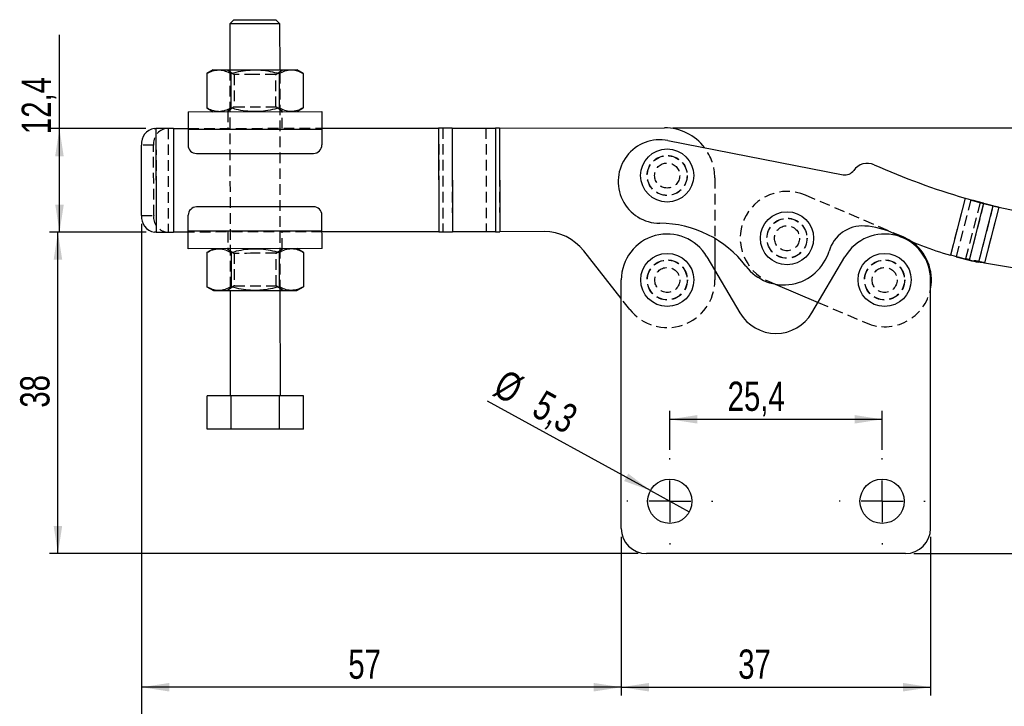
# Model space of a CAD drawing. Extents: x 40 to 416, y 16 to 281.
# Tile 7 of 41: x 40 to 158, y 191 to 273. Entities that reach past the tile are written whole.
import ezdxf

# ---------------------------------------------------------------- set-up
doc = ezdxf.new("R2010")
doc.units = 0
doc.linetypes.add('HIDDEN', pattern=[1.905, 1.27, -0.635])
doc.layers.get('0').update_dxf_attribs({"linetype": 'CONTINUOUS'})
doc.styles.add('SLDTEXTSTYLE0', font='TXT', dxfattribs={"width": 0.75})
doc.dimstyles.new('SLDDIMSTYLE0', dxfattribs={"dimtxt": 3.5, "dimasz": 3.302, "dimexe": 0, "dimexo": 0.0625, "dimgap": 0.875, "dimtad": 1, "dimdec": 0, "dimrnd": 1e-09, "dimzin": 12, "dimtxsty": 'SLDTEXTSTYLE0', "dimsah": 1, "dimcen": 0.09, "dimazin": 3, "dimtfac": 1, "dimtdec": 0, "dimtofl": 0, "dimtmove": 0, "dimatfit": 3, "dimtolj": 1, "dimtzin": 12})
doc.dimstyles.new('SLDDIMSTYLE1', dxfattribs={"dimtxt": 3.5, "dimasz": 3.302, "dimexe": 0, "dimexo": 0.0625, "dimgap": 0.875, "dimtad": 1, "dimdec": 3, "dimrnd": 1e-09, "dimzin": 12, "dimtxsty": 'SLDTEXTSTYLE0', "dimsah": 1, "dimcen": 0.09, "dimazin": 3, "dimtfac": 1, "dimtdec": 3, "dimtofl": 0, "dimtmove": 0, "dimatfit": 3, "dimtolj": 1, "dimtzin": 12})
doc.dimstyles.new('SLDDIMSTYLE2', dxfattribs={"dimtxt": 3.5, "dimasz": 3.302, "dimexe": 0, "dimexo": 0.0625, "dimgap": 0.875, "dimtad": 1, "dimdec": 3, "dimrnd": 1e-09, "dimzin": 12, "dimtxsty": 'SLDTEXTSTYLE0', "dimblk1": 'NONE', "dimsah": 1, "dimcen": 0, "dimazin": 3, "dimtfac": 1, "dimtdec": 3, "dimtmove": 0, "dimatfit": 3, "dimtolj": 1, "dimtzin": 12})

# ---------------------------------------------------------------- blocks, each defined once
blk = doc.blocks.new('_D')
at = {"color": 179, "linetype": 'CONTINUOUS'}
for p, q in [((55.2, 247.6), (43.65, 247.6)), ((44.65, 209.13), (44.65, 247.6)), ((114.05, 209.13), (43.65, 209.13))]:
    blk.add_line(p, q, dxfattribs=at)
for points in [[(44.65, 247.6), (44.14, 244.3), (45.16, 244.3)], [(44.65, 209.13), (45.16, 212.43), (44.14, 212.43)]]:
    blk.add_solid(points, dxfattribs=at)
at = {"color": 179, "linetype": 'CONTINUOUS', "insert": (40.14, 226.58, 0.1), "char_height": 3.5, "attachment_point": 1, "rotation": 90, "style": 'SLDTEXTSTYLE0'}
blk.add_mtext('38', dxfattribs=at)
blk = doc.blocks.new('_D_1')
at = {"color": 179, "linetype": 'CONTINUOUS'}
for p, q in [((44.83, 259.98), (44.82, 271.22)), ((55.18, 260), (43.83, 259.98)), ((44.84, 247.58), (44.83, 259.98)), ((55.2, 247.6), (43.84, 247.58))]:
    blk.add_line(p, q, dxfattribs=at)
for points in [[(44.83, 259.98), (44.32, 256.68), (45.34, 256.68)], [(44.84, 247.58), (45.35, 250.89), (44.33, 250.89)]]:
    blk.add_solid(points, dxfattribs=at)
at = {"color": 179, "linetype": 'CONTINUOUS', "insert": (40.32, 259.32, 0.1), "char_height": 3.5, "attachment_point": 1, "rotation": 90.0644, "style": 'SLDTEXTSTYLE0'}
blk.add_mtext('12,4', dxfattribs=at)
blk = doc.blocks.new('_D_2')
at = {"color": 179, "linetype": 'CONTINUOUS'}
for p, q in [((118.23, 260.07), (219.59, 260.07)), ((218.59, 209.13), (218.59, 260.07)), ((147.05, 209.13), (219.59, 209.13))]:
    blk.add_line(p, q, dxfattribs=at)
for points in [[(218.59, 260.07), (218.08, 256.76), (219.1, 256.76)], [(218.59, 209.13), (219.1, 212.43), (218.08, 212.43)]]:
    blk.add_solid(points, dxfattribs=at)
at = {"color": 179, "linetype": 'CONTINUOUS', "insert": (214.08, 233.9, 0.1), "char_height": 3.5, "attachment_point": 1, "rotation": 90, "style": 'SLDTEXTSTYLE0'}
blk.add_mtext('51', dxfattribs=at)
blk = doc.blocks.new('_D_3')
at = {"color": 179, "linetype": 'CONTINUOUS'}
for p, q in [((117.85, 221.53), (117.85, 226.19)), ((143.25, 221.53), (143.25, 226.19)), ((117.85, 225.19), (143.25, 225.19))]:
    blk.add_line(p, q, dxfattribs=at)
for points in [[(117.85, 225.19), (121.15, 224.68), (121.15, 225.7)], [(143.25, 225.19), (139.95, 225.7), (139.95, 224.68)]]:
    blk.add_solid(points, dxfattribs=at)
at = {"color": 179, "linetype": 'CONTINUOUS', "insert": (124.77, 229.7, 0.1), "char_height": 3.5, "attachment_point": 1, "style": 'SLDTEXTSTYLE0'}
blk.add_mtext('25,4', dxfattribs=at)
blk = doc.blocks.new('_D_4')
at = {"color": 179, "linetype": 'CONTINUOUS'}
for q in [(96.04, 227.37), (120.17, 214.1)]:
    blk.add_line((115.53, 216.66), q, dxfattribs=at)
blk.add_solid([(115.53, 216.66), (112.88, 218.69), (112.39, 217.8)], dxfattribs=at)
at = {"color": 179, "linetype": 'CONTINUOUS', "char_height": 3.5, "attachment_point": 1, "rotation": 331.1887, "style": 'SLDTEXTSTYLE0'}
for s, insert in [('%%c', (98.2, 231.3, 0.1)), ('5,3', (102.85, 228.8, 0.1))]:
    blk.add_mtext(s, dxfattribs=dict(at, insert=insert))
blk = doc.blocks.new('_NONE')
blk = doc.blocks.new('_D_5')
at = {"color": 179, "linetype": 'CONTINUOUS'}
for p, q in [((112.05, 211.13), (112.05, 192.13)), ((149.05, 211.13), (149.05, 192.13)), ((112.05, 193.13), (149.05, 193.13))]:
    blk.add_line(p, q, dxfattribs=at)
for points in [[(112.05, 193.13), (115.35, 192.62), (115.35, 193.64)], [(149.05, 193.13), (145.75, 193.64), (145.75, 192.62)]]:
    blk.add_solid(points, dxfattribs=at)
at = {"color": 179, "linetype": 'CONTINUOUS', "insert": (126.03, 197.64, 0.1), "char_height": 3.5, "attachment_point": 1, "style": 'SLDTEXTSTYLE0'}
blk.add_mtext('37', dxfattribs=at)
blk = doc.blocks.new('_D_6')
at = {"color": 179, "linetype": 'CONTINUOUS'}
for p, q in [((54.66, 248.6), (54.66, 192.13)), ((112.05, 211.13), (112.05, 192.13)), ((112.05, 193.13), (54.66, 193.13))]:
    blk.add_line(p, q, dxfattribs=at)
for points in [[(54.66, 193.13), (57.96, 192.62), (57.96, 193.64)], [(112.05, 193.13), (108.75, 193.64), (108.75, 192.62)]]:
    blk.add_solid(points, dxfattribs=at)
at = {"color": 179, "linetype": 'CONTINUOUS', "insert": (79.39, 197.64, 0.1), "char_height": 3.5, "attachment_point": 1, "style": 'SLDTEXTSTYLE0'}
blk.add_mtext('57', dxfattribs=at)
blk = doc.blocks.new('_D_7')
at = {"color": 179, "linetype": 'CONTINUOUS'}
for p, q in [((54.66, 248.6), (54.66, 178.93)), ((200.43, 243.05), (200.43, 178.93)), ((54.66, 179.93), (200.43, 179.93))]:
    blk.add_line(p, q, dxfattribs=at)
for points in [[(54.66, 179.93), (57.96, 179.42), (57.96, 180.43)], [(200.43, 179.93), (197.13, 180.43), (197.13, 179.42)]]:
    blk.add_solid(points, dxfattribs=at)
at = {"color": 179, "linetype": 'CONTINUOUS', "insert": (123.96, 184.44, 0.1), "char_height": 3.5, "attachment_point": 1, "style": 'SLDTEXTSTYLE0'}
blk.add_mtext('146', dxfattribs=at)
blk = doc.blocks.new('SW_CENTERMARKSYMBOL_0')
at = {"color": 0, "linetype": 'CONTINUOUS'}
for p, q in [((0, 5), (0, 5.15)), ((0, 0), (0, 2.5)), ((-5, 0), (-5.15, 0)), ((0, 0), (-2.5, 0)), ((0, 0), (0, -2.5)), ((0, 0), (2.5, 0)), ((5, 0), (5.15, 0)), ((0, -5), (0, -5.15))]:
    blk.add_line(p, q, dxfattribs=at)
blk = doc.blocks.new('SW_CENTERMARKSYMBOL_1')
at = {"color": 0, "linetype": 'CONTINUOUS'}
for p, q in [((0, 5), (0, 5.15)), ((0, 0), (0, 2.5)), ((-5, 0), (-5.15, 0)), ((0, 0), (-2.5, 0)), ((0, 0), (0, -2.5)), ((0, 0), (2.5, 0)), ((5, 0), (5.15, 0)), ((0, -5), (0, -5.15))]:
    blk.add_line(p, q, dxfattribs=at)

msp = doc.modelspace()

# ---------------------------------------------------------------- linework, layer by layer
at = {"color": 7, "linetype": 'CONTINUOUS'}
for p, q in [((65.7125, 273.00809), (65.21306, 272.50753)), ((65.21306, 272.50753), (65.21924, 267.00754)), ((71.21306, 272.51428), (70.7125, 273.01371)), ((71.21924, 267.01428), (71.21306, 272.51428)), ((63.21924, 267.00529), (62.44625, 266.55784)), ((62.44625, 266.55784), (62.45086, 262.451)), ((65.333, 266.56108), (65.33761, 262.45425)), ((71.10649, 266.56757), (71.11111, 262.46074)), ((73.99324, 266.57081), (73.21924, 267.01653)), ((73.99324, 266.57081), (73.99786, 262.46398)), ((60.22486, 262.00192), (76.22486, 262.0199)), ((62.45086, 262.451), (63.22486, 262.00529)), ((73.22486, 262.01653), (73.99786, 262.46398)), ((56.182, 259.99737), (56.37982, 259.9976)), ((56.37982, 259.9976), (56.39376, 247.5976)), ((58.46888, 259.99994), (60.22711, 260.00192)), ((58.46888, 259.99994), (58.48281, 247.59995)), ((60.22723, 259.90192), (76.22722, 259.9199)), ((60.22723, 259.90192), (60.22936, 258.00192)), ((76.22711, 260.0199), (90.19586, 260.0356)), ((76.22722, 259.9199), (76.22935, 258.0199)), ((90.19586, 260.0356), (90.20979, 247.63561)), ((91.82085, 260.03743), (96.98342, 260.04323)), ((91.82085, 260.03743), (91.83479, 247.63744)), ((96.98342, 260.04323), (96.99735, 247.64324)), ((97.48341, 260.04379), (117.22708, 260.06598)), ((97.48341, 260.04379), (97.49735, 247.6438)), ((54.6616, 249.59566), (54.65216, 257.99565)), ((117.62571, 258.55403), (138.58054, 254.46568)), ((61.23048, 257.00305), (75.23048, 257.01878)), ((153.17878, 251.65329), (151.43001, 244.82779)), ((155.39417, 251.04077), (153.65107, 244.23743)), ((156.51025, 250.74241), (155.89345, 250.90044)), ((75.23767, 250.61878), (61.23768, 250.60305)), ((156.51025, 250.74241), (154.78032, 243.99047)), ((157.19993, 250.58525), (155.49128, 243.91636)), ((60.24094, 247.70193), (60.2388, 249.60193)), ((76.24093, 247.71991), (76.2388, 249.61991)), ((56.39376, 247.5976), (56.19594, 247.59738)), ((56.39376, 247.5976), (58.48281, 247.59995)), ((60.24105, 247.60193), (58.48281, 247.59995)), ((76.24093, 247.71991), (60.24094, 247.70193)), ((90.20979, 247.63561), (76.24104, 247.61991)), ((96.99735, 247.64324), (91.83479, 247.63744)), ((102.82331, 247.64979), (97.49735, 247.6438)), ((123.24196, 246.82656), (123.24624, 243.02399)), ((76.24329, 245.61991), (60.2433, 245.60193)), ((63.2433, 245.6053), (62.4703, 245.15785)), ((62.4703, 245.15785), (62.47491, 241.05102)), ((65.35705, 245.16109), (65.36166, 241.05426)), ((71.13055, 245.16758), (71.13516, 241.06075)), ((74.0173, 245.17083), (73.24329, 245.61654)), ((74.0173, 245.17083), (74.02191, 241.06399)), ((112.04753, 239.63845), (107.5453, 245.36011)), ((122.28985, 244.65209), (126.23634, 237.93382)), ((134.85873, 237.93382), (138.80522, 244.65209)), ((152.10987, 244.6323), (153.65107, 244.23743)), ((155.49128, 243.91636), (158.85856, 243.36631)), ((112.04753, 212.12839), (112.04753, 241.86633)), ((149.04753, 212.12839), (149.04753, 241.86633)), ((62.47491, 241.05102), (63.24892, 240.6053)), ((65.24892, 240.60755), (65.26307, 228.00756)), ((71.26307, 228.0143), (71.24891, 240.6143)), ((73.24891, 240.61654), (74.02191, 241.06399)), ((130.4716, 241.36374), (135.58907, 239.17711)), ((65.37632, 228.00769), (62.48957, 228.00444)), ((62.49407, 224.00445), (62.48957, 228.00444)), ((71.14983, 228.01418), (65.37632, 228.00769)), ((65.38082, 224.00769), (65.37632, 228.00769)), ((74.03658, 228.01742), (71.14983, 228.01418)), ((71.15432, 224.01418), (71.14983, 228.01418)), ((74.04107, 224.01742), (74.03658, 228.01742)), ((65.38082, 224.00769), (62.49407, 224.00445)), ((71.15432, 224.01418), (65.38082, 224.00769)), ((74.04107, 224.01742), (71.15432, 224.01418)), ((146.04753, 209.12839), (115.04753, 209.12839))]:
    msp.add_line(p, q, dxfattribs=at)
at = {"color": 7, "linetype": 'HIDDEN'}
for p, q in [((64.92354, 267.0072), (65.71987, 266.45094)), ((65.21924, 267.00754), (65.24892, 240.60755)), ((65.71987, 266.45094), (65.72423, 262.56526)), ((70.71987, 266.45656), (71.51495, 267.01461)), ((70.72423, 262.57088), (70.71987, 266.45656)), ((71.24891, 240.6143), (71.21924, 267.01428)), ((65.72423, 262.56526), (64.92915, 262.00721)), ((64.97486, 262.00726), (64.97711, 260.00726)), ((71.52057, 262.01461), (70.72423, 262.57088)), ((71.47711, 260.01456), (71.47486, 262.01456)), ((56.37982, 259.9976), (56.39376, 247.5976)), ((57.8261, 259.99922), (57.84003, 247.59923)), ((58.46888, 259.99994), (58.48281, 247.59995)), ((60.22711, 260.00192), (76.22711, 260.0199)), ((60.22723, 259.90192), (76.22722, 259.9199)), ((90.19586, 260.0356), (90.20979, 247.63561)), ((90.69585, 260.03616), (90.70979, 247.63617)), ((91.82085, 260.03743), (91.83479, 247.63744)), ((95.85842, 260.04197), (95.87235, 247.64197)), ((96.98342, 260.04323), (96.99735, 247.64324)), ((97.48341, 260.04379), (97.49735, 247.6438)), ((56.09843, 257.99728), (54.65216, 257.99565)), ((56.10787, 249.59728), (56.09843, 257.99728)), ((123.23382, 254.07273), (123.24196, 246.82656)), ((145.7479, 247.01593), (134.06935, 252.00605)), ((153.17878, 251.65329), (151.43001, 244.82779)), ((153.85296, 251.43565), (152.10987, 244.6323)), ((154.96904, 251.13729), (153.23911, 244.38534)), ((155.39417, 251.04077), (153.65107, 244.23743)), ((155.39417, 251.04077), (153.85296, 251.43565)), ((154.85452, 251.16647), (156.39573, 250.77159)), ((155.89345, 250.90044), (154.96904, 251.13729)), ((156.51025, 250.74241), (154.78032, 243.99047)), ((157.19993, 250.58525), (155.49128, 243.91636)), ((54.6616, 249.59566), (56.10787, 249.59728)), ((76.24093, 247.71991), (60.24094, 247.70193)), ((76.24104, 247.61991), (60.24105, 247.60193)), ((64.99104, 247.60727), (64.9933, 245.60727)), ((71.49329, 245.61457), (71.49104, 247.61457)), ((64.94759, 245.60722), (65.74392, 245.05095)), ((65.74392, 245.05095), (65.74829, 241.16527)), ((70.74392, 245.05657), (71.539, 245.61462)), ((70.74829, 241.17089), (70.74392, 245.05657)), ((153.23911, 244.38534), (154.78032, 243.99047)), ((123.24624, 243.02399), (123.24753, 241.87274)), ((129.66861, 241.70686), (130.4716, 241.36374)), ((65.74829, 241.16527), (64.95321, 240.60722)), ((71.54462, 240.61463), (70.74829, 241.17089)), ((113.06805, 238.34153), (112.04753, 239.63845)), ((135.58907, 239.17711), (141.34716, 236.71673))]:
    msp.add_line(p, q, dxfattribs=at)
at = {"color": 7, "linetype": 'CONTINUOUS', "flags": 128}
for points in [[(68.21306, 272.5109), (67.62779, 272.51025), (67.06501, 272.50961), (66.54635, 272.50903), (66.09174, 272.50852), (65.71865, 272.5081), (65.44143, 272.50779), (65.27071, 272.5076), (65.21306, 272.50753)], [(65.7125, 273.00809), (65.71617, 273.0081), (65.80363, 273.0082), (66.00372, 273.00842), (66.30709, 273.00876), (66.69957, 273.0092), (67.16278, 273.00972), (67.67507, 273.0103), (68.2125, 273.0109)], [(68.2125, 273.0109), (68.74993, 273.01151), (69.26222, 273.01208), (69.72543, 273.0126), (70.1179, 273.01304), (70.42128, 273.01339), (70.62137, 273.01361), (70.70883, 273.01371), (70.7125, 273.01371)], [(71.21306, 272.51428), (71.15542, 272.51421), (70.9847, 272.51402), (70.70747, 272.51371), (70.33438, 272.51329), (69.87977, 272.51278), (69.36111, 272.51219), (68.79833, 272.51156), (68.21306, 272.5109)], [(63.21924, 267.00529), (63.26202, 267.00534), (63.38962, 267.00548), (63.59985, 267.00572), (63.88912, 267.00604)], [(63.88912, 267.00604), (64.25248, 267.00645), (64.68371, 267.00693), (65.17544, 267.00749), (65.71924, 267.0081), (66.30583, 267.00876), (66.92515, 267.00945), (67.56661, 267.01017), (68.21924, 267.01091)], [(68.21924, 267.01091), (68.87187, 267.01164), (69.51334, 267.01236), (70.13266, 267.01306), (70.71924, 267.01372), (71.26305, 267.01433), (71.75478, 267.01488), (72.18601, 267.01537), (72.54937, 267.01577)], [(72.54937, 267.01577), (72.83864, 267.0161), (73.04887, 267.01634), (73.17647, 267.01648), (73.21924, 267.01653)], [(60.22486, 262.00192), (60.22492, 261.96157), (60.22505, 261.84207), (60.22527, 261.64801), (60.22556, 261.38684), (60.22591, 261.06862), (60.22632, 260.70556), (60.22676, 260.31161), (60.22723, 259.90192)], [(76.22486, 262.0199), (76.2249, 261.97955), (76.22504, 261.86005), (76.22525, 261.66599), (76.22555, 261.40483), (76.22591, 261.0866), (76.22632, 260.72354), (76.22676, 260.32959), (76.22722, 259.9199)], [(58.46888, 259.99994), (58.18563, 259.99963), (57.90452, 259.99931), (57.62772, 259.999), (57.35731, 259.9987), (57.09537, 259.9984), (56.84388, 259.99812), (56.60476, 259.99785), (56.37982, 259.9976)], [(91.82085, 260.03743), (91.63329, 260.03722), (91.43957, 260.037), (91.24053, 260.03678), (91.03702, 260.03655), (90.8299, 260.03631), (90.62007, 260.03608), (90.40841, 260.03584), (90.19586, 260.0356)], [(97.48341, 260.04379), (97.41801, 260.04372), (97.35289, 260.04365), (97.28832, 260.04357), (97.2246, 260.0435), (97.16198, 260.04343), (97.10073, 260.04336), (97.04113, 260.0433), (96.98342, 260.04323)], [(157.19993, 250.58525), (159.27605, 250.12538), (159.37361, 250.10506)], [(60.2433, 245.60193), (60.24325, 245.64228), (60.24312, 245.76178), (60.2429, 245.95584), (60.24261, 246.21701), (60.24225, 246.53523), (60.24184, 246.89829), (60.2414, 247.29224), (60.24094, 247.70193)], [(76.24329, 245.61991), (76.24324, 245.66026), (76.24311, 245.77976), (76.24289, 245.97383), (76.2426, 246.23499), (76.24224, 246.55321), (76.24183, 246.91628), (76.24139, 247.31022), (76.24093, 247.71991)], [(90.20979, 247.63561), (90.42235, 247.63585), (90.634, 247.63609), (90.84383, 247.63632), (91.05095, 247.63656), (91.25447, 247.63678), (91.45351, 247.63701), (91.64723, 247.63723), (91.83479, 247.63744)], [(96.99735, 247.64324), (97.05506, 247.6433), (97.11467, 247.64337), (97.17591, 247.64344), (97.23853, 247.64351), (97.30226, 247.64358), (97.36682, 247.64365), (97.43195, 247.64373), (97.49735, 247.6438)], [(63.24892, 240.6053), (63.29169, 240.60535), (63.41929, 240.6055), (63.62952, 240.60573), (63.91879, 240.60606)], [(63.91879, 240.60606), (64.28215, 240.60647), (64.71338, 240.60695), (65.20511, 240.6075), (65.74892, 240.60811), (66.33549, 240.60877), (66.95482, 240.60947), (67.59628, 240.61019), (68.24891, 240.61092)], [(68.24891, 240.61092), (68.90155, 240.61166), (69.54301, 240.61238), (70.16233, 240.61307), (70.74891, 240.61373), (71.29272, 240.61434), (71.78445, 240.6149), (72.21568, 240.61538), (72.57904, 240.61579)], [(72.57904, 240.61579), (72.86831, 240.61612), (73.07854, 240.61635), (73.20613, 240.6165), (73.24891, 240.61654)]]:
    msp.add_lwpolyline(points, dxfattribs=at)
at = {"color": 7, "linetype": 'HIDDEN', "flags": 128}
for points in [[(68.21987, 266.45375), (67.68244, 266.45314), (67.17015, 266.45257), (66.70694, 266.45205), (66.31446, 266.45161), (66.01109, 266.45126), (65.811, 266.45104), (65.72353, 266.45094), (65.71987, 266.45094)], [(70.71987, 266.45656), (70.7162, 266.45655), (70.62874, 266.45646), (70.42865, 266.45623), (70.12527, 266.45589), (69.7328, 266.45545), (69.26959, 266.45493), (68.75729, 266.45435), (68.21987, 266.45375)], [(65.72423, 262.56526), (65.75717, 262.5653), (65.9018, 262.56546), (66.15501, 262.56575), (66.50499, 262.56614), (66.93536, 262.56662), (67.42598, 262.56717), (67.95394, 262.56777), (68.49454, 262.56837), (69.02249, 262.56897), (69.51312, 262.56952), (69.94348, 262.57), (70.29346, 262.5704), (70.54667, 262.57068), (70.6913, 262.57084), (70.72423, 262.57088)], [(146.69546, 246.4978), (146.45837, 246.65037), (145.7479, 247.01593)], [(68.24392, 245.05376), (67.70649, 245.05316), (67.1942, 245.05258), (66.73099, 245.05206), (66.33852, 245.05162), (66.03514, 245.05128), (65.83505, 245.05105), (65.74759, 245.05096), (65.74392, 245.05095)], [(70.74392, 245.05657), (70.74025, 245.05657), (70.65279, 245.05647), (70.4527, 245.05624), (70.14932, 245.0559), (69.75685, 245.05546), (69.29364, 245.05494), (68.78135, 245.05436), (68.24392, 245.05376)], [(65.74829, 241.16527), (65.78122, 241.16531), (65.92585, 241.16547), (66.17907, 241.16576), (66.52904, 241.16615), (66.95941, 241.16664), (67.45003, 241.16719), (67.97799, 241.16778), (68.51859, 241.16839), (69.04654, 241.16898), (69.53717, 241.16953), (69.96753, 241.17002), (70.31751, 241.17041), (70.57073, 241.17069), (70.71535, 241.17086), (70.74829, 241.17089)]]:
    msp.add_lwpolyline(points, dxfattribs=at)
at = {"color": 7, "linetype": 'CONTINUOUS'}
for centre, radius in [((117.53349, 254.36632), 3.175), ((131.86898, 246.85645), 3.175), ((117.54753, 241.86633), 3.175), ((143.54753, 241.86633), 3.175), ((117.84753, 215.37839), 2.65), ((143.24753, 215.37839), 2.65)]:
    msp.add_circle(centre, radius, dxfattribs=at)
at = {"color": 7, "linetype": 'HIDDEN'}
for centre, radius in [((117.53349, 254.36632), 2.4), ((117.53349, 254.36632), 2.38125), ((117.53349, 254.36632), 1.5), ((131.86898, 246.85645), 2.4), ((131.86898, 246.85645), 2.38125), ((131.86898, 246.85645), 1.5), ((117.54753, 241.86633), 2.4), ((117.54753, 241.86633), 2.38125), ((143.54753, 241.86633), 2.4), ((143.54753, 241.86633), 2.38125), ((117.54753, 241.86633), 1.5), ((143.54753, 241.86633), 1.5)]:
    msp.add_circle(centre, radius, dxfattribs=at)
at = {"color": 7, "linetype": 'CONTINUOUS'}
for centre, radius, start, end in [((56.4537, 258.20427), 1.81357, 98.6161028, 186.6054218), ((117.23382, 254.06599), 6, 37.2630615, 90.0643947), ((61.22936, 258.00305), 1, 180.0643947, 270.0643947), ((75.22935, 258.01878), 1, 270.0643947, 0.0643947), ((116.66825, 253.64656), 5, 78.960107, 269.8081058), ((141.48525, 253.8224), 2, 66.0677599, 144.7814754), ((178.12116, 336.37058), 88.31274, 246.0677599, 253.5945693), ((138.82185, 255.70251), 1.26015, 258.960107, 324.7814754), ((167.35589, 293.54941), 44.15956, 254.2836597, 255.7826282), ((61.2388, 249.60305), 1, 90.0643947, 180.0643947), ((75.23879, 249.61879), 1, 0.0643947, 90.0643947), ((56.4636, 249.39109), 1.81357, 173.5234772, 261.5127399), ((116.60797, 235.64666), 13, 37.2350439, 89.8081058), ((102.83005, 241.64979), 6, 38.1983708, 90.0643947), ((117.54753, 241.86633), 5.5, 30.4311197, 180), ((140.91747, 244.14161), 4.18871, 86.5842837, 163.4961222), ((143.54753, 241.86633), 5.5, 0, 149.5688803), ((140.61475, 239.06967), 9.26968, 64.3567924, 86.5842837), ((163.69904, 287.15722), 44.07165, 244.3567924, 253.8359523), ((143.54753, 241.86633), 5.6, 349.1559374, 55.796746), ((131.46894, 246.94109), 5.66582, 217.2350439, 343.4961222), ((158.92674, 265.65577), 22.05852, 256.1626178, 259.1654365), ((130.54753, 240.46633), 5, 210.4311197, 329.5688803), ((115.04753, 212.12839), 3, 180, 270), ((146.04753, 212.12839), 3, 270, 0)]:
    msp.add_arc(centre, radius, start, end, dxfattribs=at)
at = {"color": 7, "linetype": 'HIDDEN'}
for centre, radius, start, end in [((57.89996, 258.2059), 1.81357, 98.615792, 186.6054634), ((117.23382, 254.06599), 6, 0.0643947, 37.2630615), ((131.86898, 246.85645), 5.6, 66.8634961, 246.8634961), ((165.81398, 293.94161), 44.15679, 254.2836015, 255.782664), ((57.90987, 249.39272), 1.81357, 173.5234723, 261.5127404), ((117.54753, 241.86633), 5.7, 218.1983708, 0.0643947), ((143.54753, 241.86633), 5.6, 246.8634961, 349.1559374)]:
    msp.add_arc(centre, radius, start, end, dxfattribs=at)
at = {"color": 7, "linetype": 'CONTINUOUS'}
for points, knots in [([(62.44625, 266.55784), (62.68052, 266.68292), (63.15335, 266.93538), (63.64238, 266.98234), (63.88912, 267.00604)], [0, 0, 0, 0, 0.495457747, 1, 1, 1, 1]), ([(63.88912, 267.00604), (63.92332, 267.00555), (64.1824, 267.0018), (64.67102, 266.90482), (65.11099, 266.67636), (65.333, 266.56108)], [0, 0, 0, 0, 0.070062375, 0.530770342, 1, 1, 1, 1]), ([(65.333, 266.56108), (65.54979, 266.62054), (66.12669, 266.77876), (67.08886, 266.96545), (67.84085, 266.99569), (68.21924, 267.01091)], [0, 0, 0, 0, 0.2302352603, 0.6126678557, 1, 1, 1, 1]), ([(68.21924, 267.01091), (68.46049, 267.00499), (69.06748, 266.99011), (70.03757, 266.8493), (70.74891, 266.66181), (71.10649, 266.56757)], [0, 0, 0, 0, 0.2470041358, 0.6214752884, 1, 1, 1, 1]), ([(71.10649, 266.56757), (71.34076, 266.69265), (71.8136, 266.94511), (72.30263, 266.99208), (72.54937, 267.01577)], [0, 0, 0, 0, 0.495458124, 1, 1, 1, 1]), ([(72.54937, 267.01577), (72.58357, 267.01528), (72.84265, 267.01153), (73.33127, 266.91456), (73.77124, 266.68609), (73.99324, 266.57081)], [0, 0, 0, 0, 0.070062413, 0.530770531, 1, 1, 1, 1]), ([(63.89474, 262.00604), (63.86054, 262.00654), (63.60146, 262.01028), (63.11284, 262.10726), (62.67286, 262.33572), (62.45086, 262.451)], [0, 0, 0, 0, 0.070062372, 0.530770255, 1, 1, 1, 1]), ([(65.33761, 262.45425), (65.10334, 262.32917), (64.6305, 262.07671), (64.14147, 262.02974), (63.89474, 262.00604)], [0, 0, 0, 0, 0.495457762, 1, 1, 1, 1]), ([(68.22486, 262.01091), (67.85154, 262.02491), (67.09949, 262.0531), (66.1367, 262.23702), (65.55453, 262.39528), (65.33761, 262.45425)], [0, 0, 0, 0, 0.382117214, 0.769764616, 1, 1, 1, 1]), ([(71.11111, 262.46074), (70.75729, 262.36656), (70.04642, 262.17735), (69.0767, 262.03372), (68.4661, 262.01737), (68.22486, 262.01091)], [0, 0, 0, 0, 0.374791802, 0.752995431, 1, 1, 1, 1]), ([(72.55499, 262.01578), (72.52079, 262.01627), (72.26171, 262.02002), (71.77309, 262.11699), (71.33311, 262.34546), (71.11111, 262.46074)], [0, 0, 0, 0, 0.070062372, 0.530770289, 1, 1, 1, 1]), ([(73.99786, 262.46398), (73.76359, 262.3389), (73.29075, 262.08644), (72.80172, 262.03947), (72.55499, 262.01578)], [0, 0, 0, 0, 0.495457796, 1, 1, 1, 1]), ([(153.17878, 251.65329), (153.38402, 251.59696), (153.7945, 251.48431), (154.38493, 251.32181), (154.93491, 251.16967), (155.24108, 251.08374), (155.39417, 251.04077)], [0, 0, 0, 0, 0.249999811, 0.499999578, 0.75000013, 1, 1, 1, 1]), ([(155.79262, 250.93426), (155.85861, 250.91795), (156.10443, 250.85719), (156.58271, 250.7385), (156.99419, 250.63634), (157.19993, 250.58525)], [0, 0, 0, 0, 0.155024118, 0.577512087, 1, 1, 1, 1]), ([(156.51025, 250.74241), (156.55802, 250.7318), (156.65356, 250.71058), (156.82479, 250.67159), (157.00847, 250.62942), (157.13611, 250.59998), (157.19993, 250.58525)], [0, 0, 0, 0, 0.249998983, 0.500000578, 0.749999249, 1, 1, 1, 1]), ([(62.4703, 245.15785), (62.70457, 245.28293), (63.1774, 245.53539), (63.66643, 245.58236), (63.91317, 245.60605)], [0, 0, 0, 0, 0.495457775, 1, 1, 1, 1]), ([(63.91317, 245.60605), (63.94737, 245.60556), (64.20645, 245.60181), (64.69507, 245.50484), (65.13504, 245.27637), (65.35705, 245.16109)], [0, 0, 0, 0, 0.07006237, 0.530770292, 1, 1, 1, 1]), ([(65.35705, 245.16109), (65.57384, 245.22055), (66.15074, 245.37877), (67.11291, 245.56546), (67.8649, 245.5957), (68.24329, 245.61092)], [0, 0, 0, 0, 0.2302353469, 0.6126678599, 1, 1, 1, 1]), ([(68.24329, 245.61092), (68.48454, 245.60501), (69.09153, 245.59013), (70.06162, 245.44931), (70.77296, 245.26183), (71.13055, 245.16758)], [0, 0, 0, 0, 0.2470038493, 0.62147585, 1, 1, 1, 1]), ([(71.13055, 245.16758), (71.36482, 245.29267), (71.83765, 245.54512), (72.32668, 245.59209), (72.57342, 245.61579)], [0, 0, 0, 0, 0.495457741, 1, 1, 1, 1]), ([(72.57342, 245.61579), (72.60762, 245.61529), (72.8667, 245.61155), (73.35532, 245.51457), (73.79529, 245.28611), (74.0173, 245.17083)], [0, 0, 0, 0, 0.07006237, 0.530770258, 1, 1, 1, 1]), ([(153.65107, 244.23743), (153.49751, 244.27855), (153.19039, 244.36079), (152.63899, 244.50738), (152.04715, 244.66435), (151.63572, 244.77331), (151.43001, 244.82779)], [0, 0, 0, 0, 0.249999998, 0.500000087, 0.750000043, 1, 1, 1, 1]), ([(155.49128, 243.91636), (155.42569, 243.92416), (155.2945, 243.93977), (155.10551, 243.96118), (154.92896, 243.9794), (154.82987, 243.98678), (154.78032, 243.99047)], [0, 0, 0, 0, 0.2500007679, 0.499999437, 0.7500010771, 1, 1, 1, 1]), ([(63.91879, 240.60606), (63.88459, 240.60655), (63.62551, 240.6103), (63.13689, 240.70728), (62.69691, 240.93574), (62.47491, 241.05102)], [0, 0, 0, 0, 0.0700623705, 0.5307702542, 1, 1, 1, 1]), ([(65.36166, 241.05426), (65.12739, 240.92918), (64.65456, 240.67672), (64.16552, 240.62975), (63.91879, 240.60606)], [0, 0, 0, 0, 0.495457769, 1, 1, 1, 1]), ([(68.24891, 240.61092), (67.87559, 240.62492), (67.12354, 240.65312), (66.16075, 240.83703), (65.57858, 240.99529), (65.36166, 241.05426)], [0, 0, 0, 0, 0.382117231, 0.769764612, 1, 1, 1, 1]), ([(71.13516, 241.06075), (70.78134, 240.96657), (70.07047, 240.77737), (69.10075, 240.63373), (68.49015, 240.61738), (68.24891, 240.61092)], [0, 0, 0, 0, 0.374792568, 0.752995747, 1, 1, 1, 1]), ([(72.57904, 240.61579), (72.54484, 240.61629), (72.28576, 240.62003), (71.79714, 240.71701), (71.35717, 240.94547), (71.13516, 241.06075)], [0, 0, 0, 0, 0.070062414, 0.530770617, 1, 1, 1, 1]), ([(74.02191, 241.06399), (73.78764, 240.93891), (73.3148, 240.68645), (72.82577, 240.63949), (72.57904, 240.61579)], [0, 0, 0, 0, 0.4954581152, 1, 1, 1, 1])]:
    msp.add_open_spline(points, degree=3, knots=knots, dxfattribs=at)
at = {"color": 7, "linetype": 'HIDDEN'}
for points, knots in [([(154.96904, 251.13729), (155.12342, 251.09936), (155.43218, 251.02351), (155.98603, 250.8865), (156.58033, 250.73911), (156.99339, 250.63654), (157.19993, 250.58525)], [0, 0, 0, 0, 0.2500000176, 0.5000000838, 0.7500000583, 1, 1, 1, 1]), ([(154.96904, 251.13729), (155.1216, 251.09983), (155.37074, 251.03866), (155.67476, 250.96342), (155.79262, 250.93426)], [0, 0, 0, 0, 0.612344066, 1, 1, 1, 1]), ([(155.49128, 243.91636), (155.28297, 243.96073), (154.86636, 244.04946), (154.26674, 244.17608), (153.70757, 244.29233), (153.39526, 244.35434), (153.23911, 244.38534)], [0, 0, 0, 0, 0.249999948, 0.49999993, 0.749999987, 1, 1, 1, 1]), ([(155.49128, 243.91636), (155.28297, 243.96073), (154.86636, 244.04946), (154.26674, 244.17608), (153.70757, 244.29233), (153.39526, 244.35434), (153.23911, 244.38534)], [0, 0, 0, 0, 0.2499999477, 0.4999999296, 0.7499999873, 1, 1, 1, 1])]:
    msp.add_open_spline(points, degree=3, knots=knots, dxfattribs=at)

# ---------------------------------------------------------------- block references
at = {"color": 179, "linetype": 'CONTINUOUS'}
for name, p in [('SW_CENTERMARKSYMBOL_0', (117.84753, 215.37839)), ('SW_CENTERMARKSYMBOL_1', (143.24753, 215.37839))]:
    msp.add_blockref(name, p, dxfattribs=at)

# ---------------------------------------------------------------- dimensions: what is measured, and where the dimension line sits
for base, p1, p2, angle, dimstyle, picture, middle in [((44.82903, 259.98461), (56.19594, 247.59738), (56.182, 259.99737), 270.0643947, 'SLDDIMSTYLE1', '_D_1', (44.82309, 265.26897)), ((218.59003, 260.06598), (146.04753, 209.12839), (117.22708, 260.06598), 90, 'SLDDIMSTYLE0', '_D_2', (218.59003, 237.90911)), ((44.64992, 247.59738), (115.04753, 209.12839), (56.19594, 247.59738), 90, 'SLDDIMSTYLE0', '_D', (44.64992, 230.58973))]:
    dim = msp.add_linear_dim(base=base, p1=p1, p2=p2, angle=angle, dimstyle=dimstyle, dxfattribs=at)
    dim.commit()
    dim.dimension.update_dxf_attribs({"geometry": picture, "text_midpoint": middle, "dimtype": 160})
for base, p1, p2, dimstyle, picture, middle in [((54.6616, 193.12839), (112.04753, 212.12839), (54.6616, 249.59566), 'SLDDIMSTYLE0', '_D_6', (83.39403, 193.12839)), ((200.42951, 179.92638), (54.6616, 249.59566), (200.42951, 244.05309), 'SLDDIMSTYLE0', '_D_7', (129.26495, 179.92638)), ((143.24753, 225.1917), (117.84753, 220.52839), (143.24753, 220.52839), 'SLDDIMSTYLE1', '_D_3', (130.71424, 225.1917)), ((149.04753, 193.12839), (112.04753, 212.12839), (149.04753, 212.12839), 'SLDDIMSTYLE1', '_D_5', (130.03951, 193.12839))]:
    dim = msp.add_linear_dim(base=base, p1=p1, p2=p2, dimstyle=dimstyle, dxfattribs=at)
    dim.commit()
    dim.dimension.update_dxf_attribs({"geometry": picture, "text_midpoint": middle, "dimtype": 160})
dim = msp.add_diameter_dim_2p(p1=(120.1695, 214.10129), p2=(115.52557, 216.65549), dimstyle='SLDDIMSTYLE2', dxfattribs=at)
dim.commit()
dim.dimension.update_dxf_attribs({"geometry": '_D_4', "text_midpoint": (102.24019, 223.96261), "dimtype": 163})

doc.saveas('drawing.dxf')
